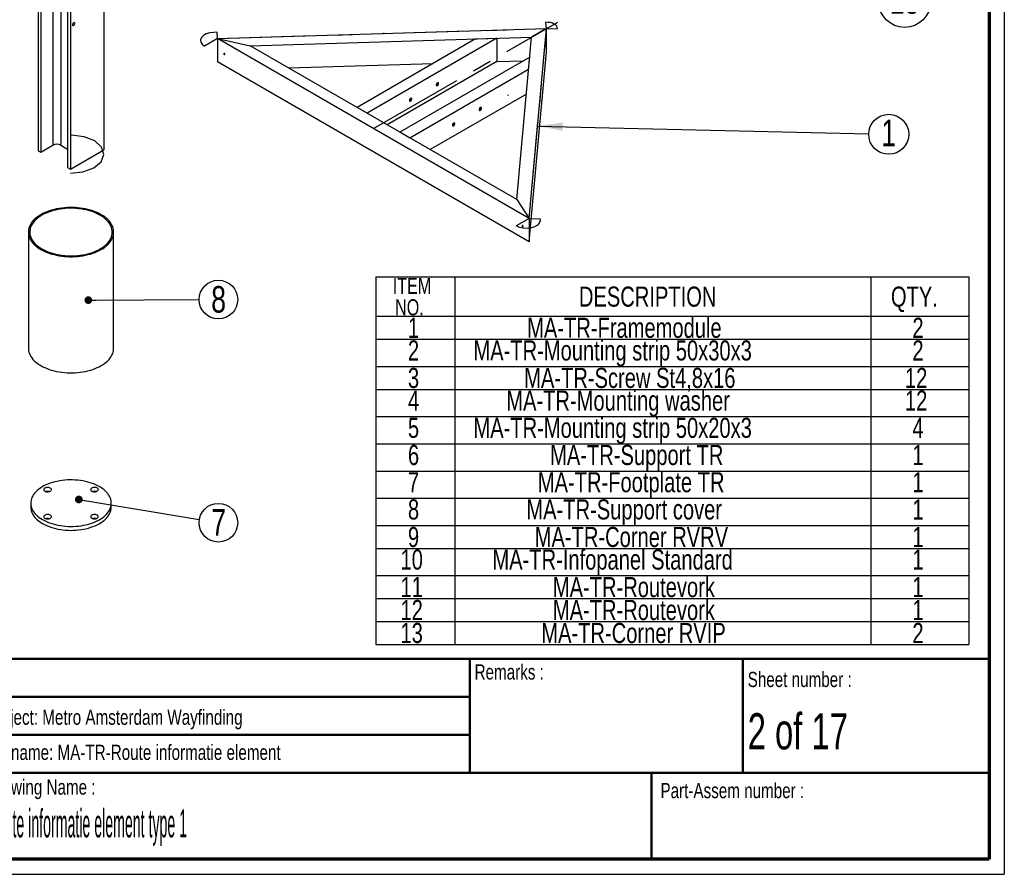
# Paper-space layout 'Exploded view' of a CAD drawing. Header units: millimetres. Extents: x 7 to 203, y 7 to 289.
# Tile 2 of 5: x 73 to 203, y 7 to 120. Entities that reach past the tile are written whole.
import ezdxf

# ---------------------------------------------------------------- set-up
doc = ezdxf.new("R2010")
doc.units = ezdxf.units.MM
doc.header["$PDSIZE"] = -1
doc.linetypes.add('CENTERX2', pattern=[20.32, 12.7, -2.54, 2.54, -2.54])
for name, color, linetype in [('FORMAT', 7, 'Continuous'), ('LAYER1', 7, 'Continuous'), ('LAYER2', 7, 'Continuous'), ('LOGO', 7, 'Continuous')]:
    doc.layers.add(name, color=color, linetype=linetype)
doc.styles.add('SLDTEXTSTYLE1', font='TXT', dxfattribs={"width": 0.75})
doc.styles.add('SLDTEXTSTYLE2', font='TXT', dxfattribs={"width": 0.678571})
doc.styles.add('SLDTEXTSTYLE4', font='TXT', dxfattribs={"width": 0.37675})
doc.dimstyles.new('SLDDIMSTYLE2', dxfattribs={"dimtxt": 0.18, "dimasz": 3.302, "dimexe": 0, "dimexo": 0.0625, "dimgap": 0, "dimtad": 0, "dimtih": 1, "dimtoh": 1, "dimdec": 0, "dimrnd": 1e-09, "dimzin": 0, "dimdsep": 46, "dimtxsty": 'Standard', "dimsah": 1, "dimcen": 0.09, "dimadec": 0, "dimazin": 0, "dimtfac": 3.302, "dimtdec": 0, "dimtofl": 0, "dimtmove": 0, "dimatfit": 3, "dimfxl": 1, "dimfrac": 2, "dimtolj": 1, "dimtzin": 0, "dimarcsym": 0})
doc.dimstyles.new('SLDDIMSTYLE3', dxfattribs={"dimtxt": 0.18, "dimasz": 1.016, "dimexe": 0, "dimexo": 0.0625, "dimgap": 0, "dimtad": 0, "dimtih": 1, "dimtoh": 1, "dimdec": 0, "dimrnd": 1e-09, "dimzin": 0, "dimdsep": 46, "dimtxsty": 'Standard', "dimblk1": 'DOT', "dimblk2": 'DOT', "dimsah": 1, "dimcen": 0.09, "dimadec": 0, "dimazin": 0, "dimtfac": 1.016, "dimtdec": 0, "dimtofl": 0, "dimtmove": 0, "dimatfit": 3, "dimldrblk": 'DOT', "dimfxl": 1, "dimfrac": 2, "dimtolj": 1, "dimtzin": 0, "dimarcsym": 0})

# ---------------------------------------------------------------- blocks, each defined once
blk = doc.blocks.new('SW_TABLEANNOTATION_0')
at = {"layer": 'LOGO', "color": 0}
for p, q in [((0, 0), (0, -5.2)), ((0, 0), (10.43, 0)), ((10.43, 0), (10.43, -5.2)), ((10.43, 0), (65.29, 0)), ((65.29, 0), (65.29, -5.2)), ((65.29, 0), (78.2, 0)), ((78.2, 0), (78.2, -5.2)), ((0, -5.2), (10.43, -5.2)), ((0, -5.2), (0, -8.23)), ((10.43, -5.2), (65.29, -5.2)), ((10.43, -5.2), (10.43, -8.23)), ((65.29, -5.2), (78.2, -5.2)), ((65.29, -5.2), (65.29, -8.23)), ((78.2, -5.2), (78.2, -8.23)), ((0, -8.23), (0, -11.82)), ((0, -8.23), (10.43, -8.23)), ((10.43, -8.23), (10.43, -11.82)), ((10.43, -8.23), (65.29, -8.23)), ((65.29, -8.23), (65.29, -11.82)), ((65.29, -8.23), (78.2, -8.23)), ((78.2, -8.23), (78.2, -11.82)), ((0, -11.82), (0, -14.84)), ((0, -11.82), (10.43, -11.82)), ((10.43, -11.82), (10.43, -14.84)), ((10.43, -11.82), (65.29, -11.82)), ((65.29, -11.82), (65.29, -14.84)), ((65.29, -11.82), (78.2, -11.82)), ((78.2, -11.82), (78.2, -14.84)), ((0, -14.84), (0, -18.43)), ((0, -14.84), (10.43, -14.84)), ((10.43, -14.84), (10.43, -18.43)), ((10.43, -14.84), (65.29, -14.84)), ((65.29, -14.84), (65.29, -18.43)), ((65.29, -14.84), (78.2, -14.84)), ((78.2, -14.84), (78.2, -18.43)), ((0, -18.43), (0, -22.02)), ((0, -18.43), (10.43, -18.43)), ((10.43, -18.43), (10.43, -22.02)), ((10.43, -18.43), (65.29, -18.43)), ((65.29, -18.43), (65.29, -22.02)), ((65.29, -18.43), (78.2, -18.43)), ((78.2, -18.43), (78.2, -22.02)), ((0, -22.02), (0, -25.6)), ((0, -22.02), (10.43, -22.02)), ((10.43, -22.02), (10.43, -25.6)), ((10.43, -22.02), (65.29, -22.02)), ((65.29, -22.02), (65.29, -25.6)), ((65.29, -22.02), (78.2, -22.02)), ((78.2, -22.02), (78.2, -25.6)), ((0, -25.6), (0, -29.19)), ((0, -25.6), (10.43, -25.6)), ((10.43, -25.6), (10.43, -29.19)), ((10.43, -25.6), (65.29, -25.6)), ((65.29, -25.6), (65.29, -29.19)), ((65.29, -25.6), (78.2, -25.6)), ((78.2, -25.6), (78.2, -29.19)), ((0, -29.19), (0, -32.78)), ((0, -29.19), (10.43, -29.19)), ((10.43, -29.19), (10.43, -32.78)), ((10.43, -29.19), (65.29, -29.19)), ((65.29, -29.19), (65.29, -32.78)), ((65.29, -29.19), (78.2, -29.19)), ((78.2, -29.19), (78.2, -32.78)), ((0, -32.78), (0, -35.8)), ((0, -32.78), (10.43, -32.78)), ((10.43, -32.78), (10.43, -35.8)), ((10.43, -32.78), (65.29, -32.78)), ((65.29, -32.78), (65.29, -35.8)), ((65.29, -32.78), (78.2, -32.78)), ((78.2, -32.78), (78.2, -35.8)), ((0, -35.8), (0, -39.39)), ((0, -35.8), (10.43, -35.8)), ((10.43, -35.8), (10.43, -39.39)), ((10.43, -35.8), (65.29, -35.8)), ((65.29, -35.8), (65.29, -39.39)), ((65.29, -35.8), (78.2, -35.8)), ((78.2, -35.8), (78.2, -39.39)), ((0, -39.39), (0, -42.42)), ((0, -39.39), (10.43, -39.39)), ((10.43, -39.39), (10.43, -42.42)), ((10.43, -39.39), (65.29, -39.39)), ((65.29, -39.39), (65.29, -42.42)), ((65.29, -39.39), (78.2, -39.39)), ((78.2, -39.39), (78.2, -42.42)), ((0, -42.42), (0, -45.44)), ((0, -42.42), (10.43, -42.42)), ((10.43, -42.42), (10.43, -45.44)), ((10.43, -42.42), (65.29, -42.42)), ((65.29, -42.42), (65.29, -45.44)), ((65.29, -42.42), (78.2, -42.42)), ((78.2, -42.42), (78.2, -45.44)), ((0, -45.44), (0, -48.47)), ((0, -45.44), (10.43, -45.44)), ((10.43, -45.44), (10.43, -48.47)), ((10.43, -45.44), (65.29, -45.44)), ((65.29, -45.44), (65.29, -48.47)), ((65.29, -45.44), (78.2, -45.44)), ((78.2, -45.44), (78.2, -48.47)), ((0, -48.47), (10.43, -48.47)), ((10.43, -48.47), (65.29, -48.47)), ((65.29, -48.47), (78.2, -48.47))]:
    blk.add_line(p, q, dxfattribs=at)
at = {"layer": 'LOGO', "color": 0, "attachment_point": 1, "style": 'SLDTEXTSTYLE1'}
for s, insert, char_height in [('ITEM', (2.24, -0.13), 2.117), ('DESCRIPTION', (26.79, -1.28), 2.6458), ('QTY.', (67.94, -1.28), 2.646), ('NO.', (2.55, -2.95), 2.117), ('MA-TR-Framemodule', (19.96, -5.39), 2.6458), ('1', (4.24, -5.39), 2.65), ('2', (70.77, -5.39), 2.65), ('2', (4.24, -8.38), 2.65), ('MA-TR-Mounting strip 50x30x3', (12.88, -8.38), 2.6458), ('2', (70.77, -8.38), 2.65), ('3', (4.24, -12), 2.65), ('MA-TR-Screw St4,8x16', (19.57, -12), 2.6458), ('12', (69.79, -12), 2.646), ('4', (4.24, -14.99), 2.65), ('MA-TR-Mounting washer', (17.21, -14.99), 2.6458), ('12', (69.79, -14.99), 2.646), ('5', (4.24, -18.58), 2.65), ('MA-TR-Mounting strip 50x20x3', (12.88, -18.58), 2.6458), ('4', (70.77, -18.58), 2.65), ('6', (4.24, -22.16), 2.65), ('MA-TR-Support TR', (22.99, -22.16), 2.6458), ('1', (70.77, -22.16), 2.65), ('7', (4.24, -25.75), 2.65), ('MA-TR-Footplate TR', (21.37, -25.75), 2.6458), ('1', (70.77, -25.75), 2.65), ('8', (4.24, -29.34), 2.65), ('MA-TR-Support cover', (19.86, -29.34), 2.6458), ('1', (70.77, -29.34), 2.65), ('9', (4.24, -32.97), 2.65), ('MA-TR-Corner RVRV', (20.96, -32.97), 2.6458), ('1', (70.77, -32.97), 2.65), ('10', (3.26, -35.95), 2.646), ('MA-TR-Infopanel Standard', (15.38, -35.95), 2.6458), ('1', (70.77, -35.95), 2.65), ('11', (3.26, -39.58), 2.646), ('MA-TR-Routevork', (23.35, -39.58), 2.6458), ('1', (70.77, -39.58), 2.65), ('12', (3.26, -42.6), 2.646), ('MA-TR-Routevork', (23.35, -42.6), 2.6458), ('1', (70.77, -42.6), 2.65), ('13', (3.26, -45.63), 2.646), ('MA-TR-Corner RVIP', (21.83, -45.63), 2.6458), ('2', (70.77, -45.63), 2.65)]:
    blk.add_mtext(s, dxfattribs=dict(at, insert=insert, char_height=char_height))
blk = doc.blocks.new('SW_NOTE_0_5')
at = {"layer": 'LOGO', "color": 0}
blk.add_circle((2.63, -0.06), 2.64, dxfattribs=at)
at = {"layer": 'LOGO', "color": 0, "insert": (2.63, 1.87), "char_height": 3.5, "attachment_point": 2, "style": 'SLDTEXTSTYLE1'}
blk.add_mtext('1', dxfattribs=at)
blk = doc.blocks.new('SW_NOTE_0_8')
at = {"layer": 'LOGO', "color": 0}
blk.add_circle((2.55, 0.01), 2.55, dxfattribs=at)
at = {"layer": 'LOGO', "color": 0, "insert": (2.58, 1.79), "char_height": 3.5, "attachment_point": 2, "style": 'SLDTEXTSTYLE1'}
blk.add_mtext('8', dxfattribs=at)
blk = doc.blocks.new('_Dot')
at = {"color": 0, "linetype": 'ByBlock', "lineweight": -2}
blk.add_line((-0.5, 0), (-1, 0), dxfattribs=at)
at = {"color": 0, "linetype": 'ByBlock', "const_width": 0.5}
blk.add_lwpolyline([(-0.25, 0, 1), (0.25, 0, 1)], format="xyb", close=True, dxfattribs=at)
blk = doc.blocks.new('SW_NOTE_0_9')
at = {"layer": 'LOGO', "color": 0}
blk.add_circle((2.52, -0.42), 2.55, dxfattribs=at)
at = {"layer": 'LOGO', "color": 0, "insert": (2.55, 1.37), "char_height": 3.5, "attachment_point": 2, "style": 'SLDTEXTSTYLE1'}
blk.add_mtext('7', dxfattribs=at)
blk = doc.blocks.new('SW_NOTE_0_14')
at = {"layer": 'LOGO', "color": 0}
blk.add_circle((3.43, -0.26), 3.44, dxfattribs=at)
at = {"layer": 'LOGO', "color": 0, "insert": (3.41, 1.61), "char_height": 3.5, "attachment_point": 2, "style": 'SLDTEXTSTYLE1'}
blk.add_mtext('13', dxfattribs=at)

psp = doc.layouts.new('Exploded view')

# ---------------------------------------------------------------- linework, layer by layer
at = {"color": 7, "linetype": 'Continuous', "lineweight": 25}
for p, q in [((75.94, 201.81), (75.94, 102.8)), ((76.29, 201.6), (76.29, 102.6)), ((77.86, 202.51), (77.86, 103.51)), ((78.92, 202.51), (78.92, 103.51)), ((84.6, 201.91), (84.6, 102.91)), ((79.82, 199.56), (79.82, 100.56)), ((80.18, 199.36), (80.18, 100.35)), ((99.6, 117.59), (142.98, 118.9)), ((140.7, 93.86), (142.98, 118.9)), ((142.98, 118.9), (141, 117.76)), ((142.98, 115.84), (142.98, 118.9)), ((140.7, 93.86), (99.6, 117.59)), ((99.6, 117.59), (99.6, 114.52)), ((99.6, 117.59), (103.91, 116.63)), ((103.91, 116.63), (141, 117.76)), ((133.63, 117.53), (117.99, 108.5)), ((136.43, 117.62), (119.31, 107.74)), ((133.63, 117.53), (136.43, 117.62)), ((136.43, 117.62), (136.43, 114.56)), ((139.05, 96.34), (141, 117.76)), ((139.05, 96.34), (103.91, 116.63)), ((140.7, 90.8), (142.98, 115.84)), ((140.7, 90.8), (99.6, 114.52)), ((108.95, 113.72), (128.03, 114.3)), ((136.43, 114.56), (121.97, 106.21)), ((140.76, 115.12), (123.64, 105.24)), ((136.43, 114.56), (139.97, 114.66)), ((140.61, 113.5), (140.76, 115.12)), ((140.61, 113.5), (124.97, 104.47)), ((128.54, 111.53), (128.44, 111.48)), ((125.01, 109.49), (124.9, 109.44)), ((140.32, 110.27), (127.62, 102.94)), ((119.31, 107.74), (117.99, 108.5)), ((134.2, 108.27), (134.1, 108.21)), ((124.97, 104.47), (123.64, 105.24)), ((130.66, 106.23), (130.56, 106.17)), ((75.94, 102.8), (76.29, 102.6)), ((76.29, 102.6), (77.86, 103.51)), ((78.92, 103.51), (79.82, 102.98)), ((80.18, 100.35), (84.6, 102.91)), ((79.82, 100.56), (80.18, 100.35)), ((139.05, 96.34), (140.7, 93.86)), ((140.7, 93.86), (140.7, 90.8)), ((74.64, 92.07), (74.64, 76.76)), ((85.89, 76.76), (85.89, 92.07)), ((74.95, 56.32), (74.95, 55.81)), ((85.58, 55.81), (85.58, 56.32))]:
    psp.add_line(p, q, dxfattribs=at)
at = {"color": 7, "linetype": 'CENTERX2'}
for p, q in [((120.15, 105.72), (144.46, 119.75)), ((99.6, 117.59), (142.98, 118.9)), ((140.7, 93.86), (142.98, 118.9)), ((137.9, 110.06), (137.98, 110.2))]:
    psp.add_line(p, q, dxfattribs=at)
at = {"color": 7, "linetype": 'Continuous'}
for p, q in [((142.98, 118.9), (142.9, 119.73)), ((99.53, 118.42), (99.08, 118.4)), ((99.6, 117.59), (99.53, 118.42)), ((142.98, 118.9), (144.42, 118.86)), ((99.6, 117.59), (97.88, 116.59)), ((140.7, 93.86), (138.98, 92.87)), ((140.7, 93.86), (142.14, 93.82)), ((142.14, 93.82), (142.12, 93.56))]:
    psp.add_line(p, q, dxfattribs=at)
at = {"color": 7, "linetype": 'Continuous', "lineweight": 25, "flags": 128}
for points in [[(80.77, 119.58), (80.77, 119.63), (80.74, 119.67), (80.7, 119.69), (80.66, 119.69), (80.61, 119.66), (80.56, 119.62), (80.52, 119.56), (80.48, 119.5), (80.47, 119.43), (80.47, 119.37), (80.48, 119.33), (80.52, 119.3), (80.56, 119.29), (80.61, 119.31), (80.66, 119.34), (80.7, 119.39), (80.74, 119.45), (80.77, 119.52), (80.77, 119.58)], [(100.55, 115.51), (100.55, 115.54), (100.53, 115.57), (100.51, 115.6), (100.49, 115.62), (100.46, 115.63), (100.44, 115.63), (100.43, 115.61), (100.42, 115.58), (100.43, 115.55), (100.44, 115.52), (100.46, 115.49), (100.49, 115.47), (100.51, 115.46), (100.53, 115.46), (100.55, 115.48), (100.55, 115.51)], [(142.91, 116.6), (142.91, 116.57), (142.91, 116.56), (142.91, 116.56), (142.91, 116.57), (142.92, 116.6), (142.92, 116.63), (142.92, 116.67), (142.92, 116.7), (142.92, 116.73), (142.92, 116.74), (142.92, 116.74), (142.91, 116.73), (142.91, 116.7), (142.91, 116.67), (142.91, 116.63), (142.91, 116.6)], [(128.75, 111.66), (128.74, 111.71), (128.72, 111.75), (128.68, 111.76), (128.63, 111.76), (128.58, 111.74), (128.53, 111.69), (128.49, 111.64), (128.46, 111.57), (128.44, 111.51), (128.44, 111.45), (128.46, 111.4), (128.49, 111.37), (128.53, 111.37), (128.58, 111.38), (128.63, 111.41), (128.68, 111.47), (128.72, 111.53), (128.74, 111.59), (128.75, 111.66)], [(125.21, 109.61), (125.2, 109.67), (125.18, 109.7), (125.14, 109.72), (125.1, 109.72), (125.05, 109.7), (125, 109.65), (124.95, 109.6), (124.92, 109.53), (124.91, 109.47), (124.91, 109.41), (124.92, 109.36), (124.95, 109.33), (125, 109.33), (125.05, 109.34), (125.1, 109.37), (125.14, 109.42), (125.18, 109.49), (125.2, 109.55), (125.21, 109.61)], [(134.25, 108.48), (134.2, 108.44), (134.16, 108.39), (134.12, 108.32), (134.1, 108.26), (134.1, 108.2), (134.11, 108.15), (134.14, 108.11), (134.18, 108.1), (134.23, 108.11), (134.28, 108.14), (134.32, 108.19), (134.36, 108.24), (134.39, 108.31), (134.4, 108.37), (134.4, 108.43), (134.38, 108.47), (134.35, 108.5), (134.3, 108.5), (134.25, 108.48)], [(130.72, 106.44), (130.67, 106.4), (130.62, 106.35), (130.59, 106.28), (130.57, 106.22), (130.56, 106.16), (130.57, 106.11), (130.6, 106.07), (130.64, 106.06), (130.69, 106.07), (130.74, 106.1), (130.79, 106.14), (130.83, 106.2), (130.86, 106.27), (130.87, 106.33), (130.87, 106.39), (130.84, 106.43), (130.81, 106.45), (130.77, 106.46), (130.72, 106.44)], [(76.29, 89.77), (76.55, 89.63), (76.82, 89.5), (77.1, 89.38), (77.4, 89.27), (77.71, 89.17), (78.03, 89.09), (78.36, 89.01), (78.7, 88.95), (79.04, 88.9), (79.39, 88.86), (79.74, 88.83), (80.09, 88.82), (80.44, 88.82), (80.8, 88.83), (81.15, 88.86), (81.49, 88.9), (81.84, 88.95), (82.17, 89.01), (82.5, 89.09), (82.82, 89.17), (83.13, 89.27), (83.43, 89.38), (83.71, 89.5), (83.99, 89.63), (84.24, 89.77), (84.49, 89.92), (84.71, 90.08), (84.92, 90.24), (85.11, 90.41), (85.28, 90.59), (85.43, 90.78), (85.56, 90.97), (85.67, 91.16), (85.76, 91.36), (85.82, 91.56), (85.87, 91.76), (85.89, 91.97), (85.89, 92.17), (85.87, 92.37), (85.82, 92.58), (85.76, 92.78), (85.67, 92.97), (85.56, 93.17), (85.43, 93.36), (85.28, 93.54), (85.11, 93.72), (84.92, 93.89), (84.71, 94.06), (84.49, 94.21), (84.24, 94.36), (83.99, 94.5), (83.71, 94.63), (83.43, 94.75), (83.13, 94.86), (82.82, 94.96), (82.5, 95.05), (82.17, 95.12), (81.84, 95.19), (81.49, 95.24), (81.15, 95.27), (80.8, 95.3), (80.44, 95.31), (80.09, 95.31), (79.74, 95.3), (79.39, 95.27), (79.04, 95.24), (78.7, 95.19), (78.36, 95.12), (78.03, 95.05), (77.71, 94.96), (77.4, 94.86), (77.1, 94.75), (76.82, 94.63), (76.55, 94.5), (76.29, 94.36), (76.05, 94.21), (75.82, 94.06), (75.61, 93.89), (75.42, 93.72), (75.25, 93.54), (75.1, 93.36), (74.97, 93.17), (74.86, 92.97), (74.78, 92.78), (74.71, 92.58), (74.67, 92.37), (74.64, 92.17), (74.64, 91.97), (74.67, 91.76), (74.71, 91.56), (74.78, 91.36), (74.86, 91.16), (74.97, 90.97), (75.1, 90.78), (75.25, 90.59), (75.42, 90.41), (75.61, 90.24), (75.82, 90.08), (76.05, 89.92), (76.29, 89.77)], [(76.42, 89.85), (76.67, 89.71), (76.94, 89.58), (77.22, 89.47), (77.51, 89.36), (77.81, 89.27), (78.13, 89.18), (78.45, 89.11), (78.78, 89.05), (79.11, 89), (79.45, 88.96), (79.79, 88.94), (80.14, 88.93), (80.48, 88.93), (80.83, 88.94), (81.17, 88.97), (81.51, 89.01), (81.84, 89.06), (82.17, 89.13), (82.49, 89.2), (82.8, 89.29), (83.1, 89.39), (83.39, 89.5), (83.66, 89.62), (83.92, 89.74), (84.17, 89.88), (84.4, 90.03), (84.62, 90.19), (84.82, 90.35), (85, 90.52), (85.16, 90.7), (85.3, 90.88), (85.42, 91.06), (85.52, 91.25), (85.6, 91.45), (85.65, 91.65), (85.69, 91.84), (85.7, 92.04), (85.7, 92.24), (85.67, 92.44), (85.61, 92.64), (85.54, 92.83), (85.45, 93.02), (85.33, 93.21), (85.19, 93.39), (85.04, 93.57), (84.86, 93.74), (84.67, 93.91), (84.46, 94.07), (84.23, 94.22), (83.99, 94.36), (83.73, 94.49), (83.46, 94.61), (83.17, 94.72), (82.87, 94.82), (82.56, 94.91), (82.25, 94.99), (81.92, 95.06), (81.59, 95.11), (81.25, 95.15), (80.91, 95.18), (80.57, 95.2), (80.22, 95.21), (79.88, 95.2), (79.54, 95.18), (79.2, 95.14), (78.86, 95.1), (78.53, 95.04), (78.21, 94.97), (77.89, 94.89), (77.59, 94.8), (77.29, 94.69), (77.01, 94.58), (76.74, 94.46), (76.48, 94.32), (76.24, 94.18), (76.02, 94.03), (75.81, 93.87), (75.62, 93.7), (75.45, 93.53), (75.3, 93.35), (75.17, 93.16), (75.06, 92.98), (74.97, 92.78), (74.9, 92.59), (74.86, 92.39), (74.83, 92.19), (74.83, 91.99), (74.85, 91.79), (74.89, 91.6), (74.95, 91.4), (75.04, 91.21), (75.14, 91.02), (75.27, 90.83), (75.41, 90.65), (75.58, 90.48), (75.76, 90.31), (75.97, 90.15), (76.19, 89.99), (76.42, 89.85)], [(139.75, 92.88), (139.76, 92.85), (139.77, 92.81), (139.79, 92.78), (139.82, 92.76), (139.84, 92.75), (139.87, 92.76), (139.88, 92.77), (139.89, 92.8), (139.88, 92.83), (139.87, 92.87), (139.84, 92.9), (139.82, 92.92), (139.79, 92.92), (139.77, 92.92), (139.76, 92.9), (139.75, 92.88)], [(140.77, 93.1), (140.77, 93.13), (140.77, 93.14), (140.77, 93.14), (140.77, 93.13), (140.77, 93.1), (140.77, 93.07), (140.76, 93.03), (140.76, 93), (140.76, 92.97), (140.77, 92.96), (140.77, 92.96), (140.77, 92.97), (140.77, 93), (140.77, 93.03), (140.77, 93.07), (140.77, 93.1)], [(74.64, 76.76), (74.64, 76.66), (74.67, 76.45), (74.71, 76.25), (74.78, 76.05), (74.86, 75.85), (74.97, 75.66), (75.1, 75.47), (75.25, 75.28), (75.42, 75.1), (75.61, 74.93), (75.82, 74.77), (76.05, 74.61), (76.29, 74.46)], [(76.29, 74.46), (76.55, 74.32), (76.82, 74.19), (77.1, 74.07), (77.4, 73.96), (77.71, 73.86), (78.03, 73.78), (78.36, 73.7), (78.7, 73.64), (79.04, 73.59), (79.39, 73.55), (79.74, 73.52), (80.09, 73.51), (80.44, 73.51), (80.8, 73.52), (81.15, 73.55), (81.49, 73.59), (81.84, 73.64), (82.17, 73.7), (82.5, 73.78), (82.82, 73.86), (83.13, 73.96), (83.43, 74.07), (83.71, 74.19), (83.99, 74.32), (84.24, 74.46), (84.49, 74.61), (84.71, 74.77), (84.92, 74.93), (85.11, 75.1), (85.28, 75.28), (85.43, 75.47), (85.56, 75.66), (85.67, 75.85), (85.76, 76.05), (85.82, 76.25), (85.87, 76.45), (85.89, 76.66), (85.89, 76.76)], [(76.51, 54.15), (76.76, 54.02), (77.03, 53.89), (77.31, 53.78), (77.6, 53.67), (77.9, 53.58), (78.21, 53.49), (78.54, 53.42), (78.86, 53.36), (79.2, 53.32), (79.54, 53.28), (79.88, 53.26), (80.22, 53.26), (80.57, 53.26), (80.91, 53.28), (81.25, 53.31), (81.59, 53.35), (81.92, 53.41), (82.24, 53.47), (82.55, 53.55), (82.86, 53.65), (83.15, 53.75), (83.44, 53.86), (83.71, 53.99), (83.96, 54.12), (84.2, 54.26), (84.42, 54.41), (84.63, 54.57), (84.82, 54.74), (84.98, 54.91), (85.13, 55.09), (85.26, 55.28), (85.37, 55.46), (85.45, 55.66), (85.52, 55.85), (85.56, 56.05), (85.58, 56.25), (85.57, 56.45), (85.55, 56.64), (85.5, 56.84), (85.43, 57.04), (85.34, 57.23), (85.23, 57.41), (85.1, 57.6), (84.94, 57.78), (84.77, 57.95), (84.58, 58.11), (84.37, 58.27), (84.14, 58.42), (83.9, 58.56), (83.64, 58.69), (83.37, 58.81), (83.08, 58.92), (82.78, 59.02), (82.48, 59.11), (82.16, 59.19), (81.83, 59.25), (81.5, 59.3), (81.17, 59.34), (80.82, 59.37), (80.48, 59.39), (80.14, 59.39), (79.79, 59.38), (79.45, 59.35), (79.11, 59.32), (78.78, 59.27), (78.45, 59.2), (78.13, 59.13), (77.82, 59.05), (77.52, 58.95), (77.23, 58.84), (76.96, 58.72), (76.7, 58.59), (76.45, 58.46), (76.22, 58.31), (76, 58.15), (75.81, 57.99), (75.63, 57.82), (75.47, 57.64), (75.33, 57.46), (75.22, 57.27), (75.12, 57.08), (75.05, 56.89), (74.99, 56.69), (74.96, 56.5), (74.95, 56.3), (74.97, 56.1), (75, 55.9), (75.06, 55.71), (75.14, 55.51), (75.24, 55.32), (75.37, 55.14), (75.51, 54.96), (75.67, 54.78), (75.86, 54.61), (76.06, 54.45), (76.27, 54.3), (76.51, 54.15)], [(77.53, 58.31), (77.44, 58.35), (77.35, 58.38), (77.24, 58.39), (77.13, 58.4), (77.03, 58.38), (76.93, 58.36), (76.84, 58.32), (76.77, 58.28), (76.71, 58.22), (76.68, 58.16), (76.67, 58.1), (76.69, 58.04), (76.72, 57.98), (76.78, 57.93), (76.86, 57.88), (76.95, 57.85), (77.05, 57.83), (77.16, 57.82), (77.27, 57.82), (77.37, 57.84), (77.46, 57.87), (77.54, 57.92), (77.61, 57.97), (77.65, 58.02), (77.67, 58.08), (77.67, 58.15), (77.64, 58.21), (77.59, 58.26), (77.53, 58.31)], [(83.01, 57.9), (83.09, 57.86), (83.19, 57.84), (83.29, 57.82), (83.4, 57.82), (83.51, 57.83), (83.61, 57.86), (83.69, 57.89), (83.77, 57.94), (83.82, 57.99), (83.85, 58.05), (83.86, 58.12), (83.85, 58.18), (83.81, 58.24), (83.75, 58.29), (83.67, 58.33), (83.58, 58.37), (83.48, 58.39), (83.37, 58.4), (83.27, 58.39), (83.16, 58.37), (83.07, 58.34), (82.99, 58.3), (82.92, 58.25), (82.88, 58.19), (82.86, 58.13), (82.86, 58.07), (82.89, 58.01), (82.94, 57.95), (83.01, 57.9)], [(74.95, 55.81), (74.95, 55.79), (74.97, 55.59), (75, 55.39), (75.06, 55.19), (75.14, 55), (75.24, 54.81), (75.37, 54.63), (75.51, 54.45), (75.67, 54.27), (75.86, 54.1), (76.06, 53.94), (76.27, 53.79), (76.51, 53.64)], [(76.51, 53.64), (76.76, 53.51), (77.03, 53.38), (77.31, 53.27), (77.6, 53.16), (77.9, 53.07), (78.21, 52.98), (78.54, 52.91), (78.86, 52.85), (79.2, 52.81), (79.54, 52.77), (79.88, 52.75), (80.22, 52.74), (80.57, 52.75), (80.91, 52.77), (81.25, 52.8), (81.59, 52.84), (81.92, 52.9), (82.24, 52.96), (82.55, 53.04), (82.86, 53.14), (83.15, 53.24), (83.44, 53.35), (83.71, 53.47), (83.96, 53.61), (84.2, 53.75), (84.42, 53.9), (84.63, 54.06), (84.82, 54.23), (84.98, 54.4), (85.13, 54.58), (85.26, 54.77), (85.37, 54.95), (85.45, 55.15), (85.52, 55.34), (85.56, 55.54), (85.58, 55.74), (85.58, 55.81)], [(77.53, 54.74), (77.44, 54.78), (77.35, 54.81), (77.24, 54.82), (77.13, 54.82), (77.03, 54.81), (76.93, 54.79), (76.84, 54.75), (76.77, 54.7), (76.71, 54.65), (76.68, 54.59), (76.67, 54.53), (76.69, 54.47), (76.72, 54.41), (76.78, 54.36), (76.86, 54.31), (76.95, 54.28), (77.05, 54.26), (77.16, 54.25), (77.27, 54.25), (77.37, 54.27), (77.46, 54.3), (77.54, 54.34), (77.61, 54.39), (77.65, 54.45), (77.67, 54.51), (77.67, 54.57), (77.64, 54.64), (77.59, 54.69), (77.53, 54.74)], [(83.01, 54.33), (83.09, 54.29), (83.19, 54.27), (83.29, 54.25), (83.4, 54.25), (83.51, 54.26), (83.61, 54.28), (83.69, 54.32), (83.77, 54.37), (83.82, 54.42), (83.85, 54.48), (83.86, 54.54), (83.85, 54.61), (83.81, 54.66), (83.75, 54.72), (83.67, 54.76), (83.58, 54.79), (83.48, 54.82), (83.37, 54.82), (83.27, 54.82), (83.16, 54.8), (83.07, 54.77), (82.99, 54.73), (82.92, 54.68), (82.88, 54.62), (82.86, 54.56), (82.86, 54.5), (82.89, 54.44), (82.94, 54.38), (83.01, 54.33)]]:
    psp.add_lwpolyline(points, dxfattribs=at)
at = {"color": 7, "linetype": 'Continuous', "flags": 128}
for points in [[(144.42, 118.86), (144.4, 119.03), (144.32, 119.2), (144.19, 119.35), (144, 119.49), (143.76, 119.6), (143.5, 119.68), (143.21, 119.72), (142.9, 119.73)], [(99.08, 118.4), (98.57, 118.34), (98.1, 118.2), (97.72, 117.99), (97.46, 117.72), (97.35, 117.43), (97.38, 117.12), (97.56, 116.84), (97.88, 116.59)], [(80.18, 99.84), (81.84, 100.01), (83.27, 100.54), (84.23, 101.34), (84.6, 102.29), (84.3, 103.25), (83.39, 104.08), (82.01, 104.63), (80.35, 104.84)], [(142.12, 93.56), (142.01, 93.26), (141.77, 92.99), (141.4, 92.77), (140.94, 92.62), (140.42, 92.56), (139.9, 92.58), (139.4, 92.68), (138.98, 92.87)]]:
    psp.add_lwpolyline(points, dxfattribs=at)
at = {"color": 7, "linetype": 'Continuous', "lineweight": 25}
for centre, radius, start, end in [((128.3, 111.73), 0.314, 296.3645, 3.6409), ((124.77, 109.69), 0.314, 296.3645, 3.6409), ((133.96, 108.47), 0.314, 296.3645, 3.6409), ((130.42, 106.43), 0.314, 296.3645, 3.6409), ((78.39, 102.49), 1.15, 62.4805, 117.5195), ((77.17, 57.06), 0.823, 73.4937, 106.5063), ((83.36, 57.07), 0.815, 73.3454, 106.6546), ((77.17, 53.49), 0.823, 73.4937, 106.5063), ((83.36, 53.5), 0.815, 73.3454, 106.6546)]:
    psp.add_arc(centre, radius, start, end, dxfattribs=at)
at = {"color": 7, "linetype": 'Continuous'}
for p in [(121.5, 118.24), (141.83, 106.5)]:
    psp.add_point(p, dxfattribs=at)
at = {"layer": 'LAYER1', "lineweight": 50}
for p, q in [((8.85, 35.78), (201.35, 35.78)), ((132.85, 35.78), (132.85, 20.78)), ((168.85, 20.78), (168.85, 35.78)), ((40.81, 30.78), (132.85, 30.78)), ((40.81, 25.78), (132.85, 25.78)), ((8.85, 20.78), (201.35, 20.78)), ((156.81, 9.39), (156.81, 20.78))]:
    psp.add_line(p, q, dxfattribs=at)
at = {"layer": 'LAYER2', "lineweight": 70}
for p, q in [((201.35, 287.7), (201.35, 9.39)), ((201.35, 9.39), (8.85, 9.39))]:
    psp.add_line(p, q, dxfattribs=at)
at = {"layer": 'LOGO'}
for p in [(203.35, 289.02), (6.85, 7.39)]:
    psp.add_line(p, (203.35, 7.39), dxfattribs=at)

# ---------------------------------------------------------------- block references
for name, p in [('SW_NOTE_0_14', (186.78, 122.75)), ('SW_NOTE_0_5', (185.48, 105.02)), ('SW_NOTE_0_8', (97.15, 83.16)), ('SW_TABLEANNOTATION_0', (120.46, 86.16)), ('SW_NOTE_0_9', (97.18, 54.17))]:
    psp.add_blockref(name, p, dxfattribs=at)

# ---------------------------------------------------------------- texts
at = {"layer": 'FORMAT', "color": 218, "insert": (69.12, 15.96), "char_height": 3.7042, "attachment_point": 1, "style": 'SLDTEXTSTYLE4'}
psp.add_mtext('Route informatie element type 1', dxfattribs=at)
at = {"layer": 'LAYER1', "char_height": 2, "attachment_point": 1, "style": 'SLDTEXTSTYLE1'}
for s, insert in [('Remarks :', (133.49, 35.07)), ('Sheet number :', (169.51, 34.08)), ('Project: Metro Amsterdam Wayfinding', (69.12, 29.1)), ('Filename: MA-TR-Route informatie element', (69.12, 24.47)), ('Drawing Name :', (69.12, 19.89)), ('Part-Assem number :', (158.01, 19.43))]:
    psp.add_mtext(s, dxfattribs=dict(at, insert=insert))
at = {"layer": 'LOGO', "insert": (169.51, 28.63), "char_height": 4.763, "attachment_point": 1, "style": 'SLDTEXTSTYLE2'}
psp.add_mtext('2 of 17', dxfattribs=at)

# ---------------------------------------------------------------- leaders
at = {"layer": 'LOGO'}
for points, dimstyle in [([(141.81, 106.05), (185.48, 105.02)], 'SLDDIMSTYLE2'), ([(82.55, 83.09), (97.15, 83.16)], 'SLDDIMSTYLE3'), ([(81.3, 56.81), (97.18, 54.17)], 'SLDDIMSTYLE3')]:
    psp.add_leader(points, dimstyle=dimstyle, dxfattribs=at)

doc.saveas('drawing.dxf')
